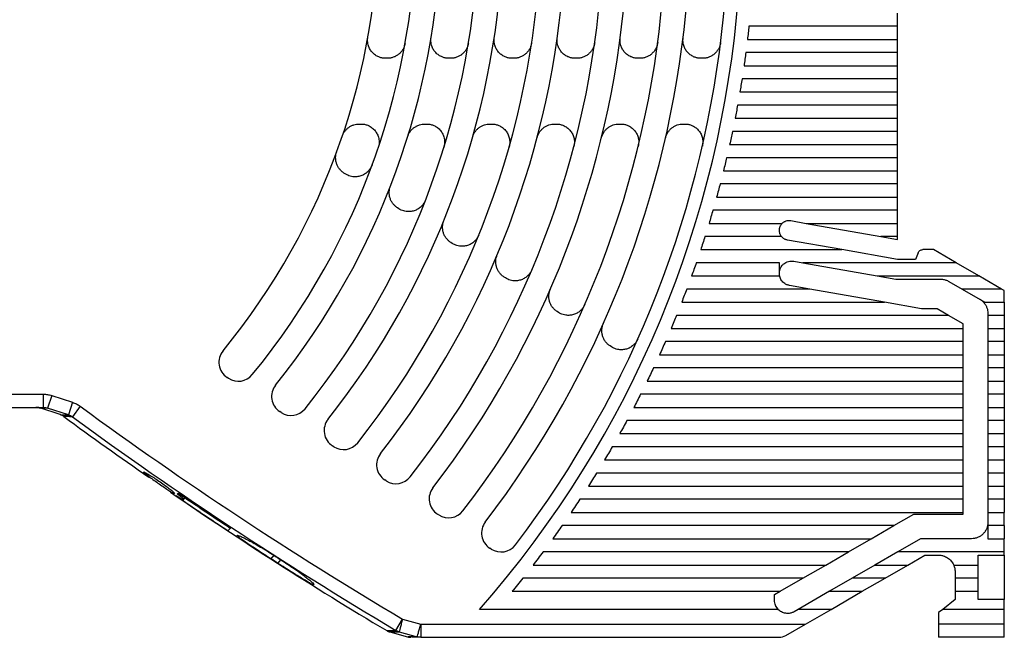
# Model space of a CAD drawing. Header units: millimetres. Extents: x 8 to 341, y 8 to 262.
# Tile 6 of 16: x 156 to 216, y 63 to 101. Entities that reach past the tile are written whole.
import ezdxf

# ---------------------------------------------------------------- set-up
doc = ezdxf.new("R2010")
doc.units = ezdxf.units.MM
doc.header["$LTSCALE"] = 1.25
doc.layers.add('DIMENSIONS', color=140, linetype='Continuous', lineweight=25)
doc.styles.add('SLDTEXTSTYLE0', font='TXT', dxfattribs={"width": 0.7})
doc.dimstyles.new('SLDDIMSTYLE2', dxfattribs={"dimtxt": 2.69751, "dimasz": 4.1275, "dimexe": 0, "dimexo": 0.0625, "dimgap": 0.674377, "dimtad": 0, "dimtih": 1, "dimtoh": 1, "dimrnd": 1e-09, "dimzin": 4, "dimdsep": 46, "dimtxsty": 'SLDTEXTSTYLE0', "dimsah": 1, "dimcen": 0.09, "dimadec": 0, "dimazin": 1, "dimtfac": 1, "dimtofl": 0, "dimtmove": 0, "dimatfit": 3, "dimfxl": 0, "dimfrac": 2, "dimtolj": 1, "dimtzin": 12, "dimarcsym": 0})

# ---------------------------------------------------------------- blocks, each defined once
blk = doc.blocks.new('_D_7')
at = {"layer": 'DIMENSIONS'}
for p, q in [((210.436, 143.459), (244.536, 143.459)), ((240.567, 143.459), (240.567, 109.24)), ((236.559, 104.349), (235.653, 104.349)), ((235.653, 104.349), (235.653, 100.061)), ((244.575, 104.349), (245.481, 104.349)), ((245.481, 104.349), (245.481, 100.061)), ((235.653, 100.061), (236.559, 100.061)), ((245.481, 100.061), (244.575, 100.061)), ((240.567, 63.459), (240.567, 99.458)), ((217.319, 63.459), (244.536, 63.459))]:
    blk.add_line(p, q, dxfattribs=at)
for points in [[(240.567, 143.459), (239.932, 139.332), (241.202, 139.332)], [(240.567, 63.459), (241.202, 67.587), (239.932, 67.587)]]:
    blk.add_solid(points, dxfattribs=at)
at = {"layer": 'DIMENSIONS', "char_height": 2.6458, "attachment_point": 1, "style": 'SLDTEXTSTYLE0'}
for s, insert in [('80.0', (236.559, 108.363)), ('3.15', (236.559, 103.472))]:
    blk.add_mtext(s, dxfattribs=dict(at, insert=insert))

msp = doc.modelspace()

# ---------------------------------------------------------------- linework, layer by layer
for p, q in [((209.231, 100.659), (209.231, 101.459)), ((209.231, 100.659), (200.173, 100.659)), ((209.231, 99.859), (209.231, 100.659)), ((200.084, 99.859), (209.231, 99.859)), ((209.231, 99.059), (209.231, 99.859)), ((209.231, 99.059), (199.984, 99.059)), ((209.231, 98.259), (209.231, 99.059)), ((178.147, 98.709), (178.045, 98.709)), ((182.003, 98.709), (181.902, 98.709)), ((185.851, 98.709), (185.749, 98.709)), ((189.691, 98.709), (189.59, 98.709)), ((193.527, 98.709), (193.426, 98.709)), ((197.358, 98.709), (197.257, 98.709)), ((199.875, 98.259), (209.231, 98.259)), ((209.231, 97.459), (209.231, 98.259)), ((209.231, 97.459), (199.755, 97.459)), ((209.231, 96.659), (209.231, 97.459)), ((199.625, 96.659), (209.231, 96.659)), ((209.231, 95.859), (209.231, 96.659)), ((209.231, 95.859), (199.484, 95.859)), ((209.231, 95.059), (209.231, 95.859)), ((199.334, 95.059), (209.231, 95.059)), ((209.231, 94.259), (209.231, 95.059)), ((176.439, 94.709), (176.545, 94.709)), ((180.435, 94.709), (180.539, 94.709)), ((184.399, 94.709), (184.503, 94.709)), ((188.338, 94.709), (188.442, 94.709)), ((192.259, 94.709), (192.362, 94.709)), ((196.164, 94.709), (196.267, 94.709)), ((209.231, 94.259), (199.172, 94.259)), ((209.231, 93.459), (209.231, 94.259)), ((199.001, 93.459), (209.231, 93.459)), ((209.231, 92.659), (209.231, 93.459)), ((209.231, 92.659), (198.818, 92.659)), ((209.231, 91.859), (209.231, 92.659)), ((198.625, 91.859), (209.231, 91.859)), ((209.231, 91.059), (209.231, 91.859)), ((175.587, 91.671), (175.501, 91.726)), ((209.231, 91.059), (198.421, 91.059)), ((209.231, 90.259), (209.231, 91.059)), ((198.207, 90.259), (209.231, 90.259)), ((209.231, 89.459), (209.231, 90.259)), ((178.849, 89.552), (178.763, 89.608)), ((209.231, 89.459), (197.981, 89.459)), ((209.231, 88.659), (209.231, 89.459)), ((202.723, 88.825), (203.665, 88.659)), ((197.744, 88.659), (202.202, 88.659)), ((202.031, 88.224), (202.031, 88.244)), ((203.665, 88.659), (209.231, 88.659)), ((203.665, 88.659), (208.202, 87.859)), ((209.231, 87.859), (209.231, 88.659)), ((202.157, 87.859), (197.496, 87.859)), ((205.828, 87.059), (202.519, 87.643)), ((209.231, 87.859), (208.202, 87.859)), ((208.202, 87.859), (209.231, 87.678)), ((209.231, 87.678), (209.231, 87.859)), ((182.099, 87.442), (182.013, 87.497)), ((197.236, 87.059), (205.828, 87.059)), ((209.231, 86.459), (205.828, 87.059)), ((211.411, 87.059), (210.759, 87.059)), ((212.797, 86.259), (211.411, 87.059)), ((210.331, 86.459), (209.231, 86.459)), ((210.478, 86.862), (210.331, 86.459)), ((202.031, 86.259), (196.965, 86.259)), ((202.031, 85.459), (202.031, 86.259)), ((202.9, 86.357), (203.455, 86.259)), ((203.455, 86.259), (207.992, 85.459)), ((212.797, 86.259), (203.455, 86.259)), ((214.183, 85.459), (212.797, 86.259)), ((185.34, 85.337), (185.255, 85.392)), ((196.682, 85.459), (202.031, 85.459)), ((207.992, 85.459), (214.183, 85.459)), ((207.992, 85.459), (209.126, 85.259)), ((209.126, 85.259), (211.861, 85.259)), ((215.568, 84.659), (214.183, 85.459)), ((203.891, 84.659), (196.387, 84.659)), ((203.891, 84.659), (202.643, 84.879)), ((208.428, 83.859), (203.891, 84.659)), ((212.361, 85.125), (213.168, 84.659)), ((213.168, 84.659), (214.554, 83.859)), ((215.568, 84.659), (213.168, 84.659)), ((215.731, 84.565), (215.568, 84.659)), ((215.731, 83.859), (215.731, 84.565)), ((196.081, 83.859), (208.428, 83.859)), ((210.696, 83.459), (208.428, 83.859)), ((211.647, 83.459), (210.696, 83.459)), ((212.34, 83.059), (211.647, 83.459)), ((214.554, 83.859), (215.731, 83.859)), ((215.731, 83.859), (215.731, 83.059)), ((188.574, 83.237), (188.489, 83.292)), ((212.34, 83.059), (195.762, 83.059)), ((213.231, 82.545), (212.34, 83.059)), ((214.731, 83.18), (214.731, 83.059)), ((215.731, 83.059), (214.731, 83.059)), ((214.731, 83.059), (214.731, 82.259)), ((215.731, 83.059), (215.731, 82.259)), ((195.43, 82.259), (213.231, 82.259)), ((213.231, 82.259), (213.231, 82.545)), ((213.231, 81.459), (213.231, 82.259)), ((214.731, 82.259), (215.731, 82.259)), ((214.731, 82.259), (214.731, 81.459)), ((215.731, 82.259), (215.731, 81.459)), ((191.802, 81.141), (191.717, 81.196)), ((213.231, 81.459), (195.086, 81.459)), ((213.231, 80.659), (213.231, 81.459)), ((215.731, 81.459), (214.731, 81.459)), ((214.731, 81.459), (214.731, 80.659)), ((215.731, 81.459), (215.731, 80.659)), ((194.729, 80.659), (213.231, 80.659)), ((213.231, 79.859), (213.231, 80.659)), ((214.731, 80.659), (215.731, 80.659)), ((214.731, 80.659), (214.731, 79.859)), ((215.731, 80.659), (215.731, 79.859)), ((213.231, 79.859), (194.359, 79.859)), ((213.231, 79.059), (213.231, 79.859)), ((215.731, 79.859), (214.731, 79.859)), ((214.731, 79.859), (214.731, 79.059)), ((215.731, 79.859), (215.731, 79.059)), ((168.474, 79.225), (168.39, 79.28)), ((193.976, 79.059), (213.231, 79.059)), ((213.231, 78.259), (213.231, 79.059)), ((214.731, 79.059), (215.731, 79.059)), ((214.731, 79.059), (214.731, 78.259)), ((215.731, 79.059), (215.731, 78.259)), ((122.727, 78.259), (157.192, 78.259)), ((157.192, 78.259), (157.192, 77.459)), ((157.702, 78.178), (157.455, 77.419)), ((157.702, 78.178), (158.97, 77.765)), ((213.231, 78.259), (193.579, 78.259)), ((213.231, 77.459), (213.231, 78.259)), ((215.731, 78.259), (214.731, 78.259)), ((214.731, 78.259), (214.731, 77.459)), ((215.731, 78.259), (215.731, 77.459)), ((122.727, 77.459), (157.192, 77.459)), ((156.773, 77.457), (156.737, 77.459)), ((156.924, 77.449), (156.773, 77.457)), ((156.866, 77.449), (156.991, 77.419)), ((158.219, 77.014), (156.982, 77.42)), ((158.722, 77.006), (157.455, 77.419)), ((158.97, 77.765), (158.722, 77.006)), ((159.429, 77.53), (158.96, 76.888)), ((193.168, 77.459), (213.231, 77.459)), ((213.231, 76.659), (213.231, 77.459)), ((214.731, 77.459), (215.731, 77.459)), ((214.731, 77.459), (214.731, 76.659)), ((215.731, 77.459), (215.731, 76.659)), ((171.679, 77.144), (171.595, 77.199)), ((213.231, 76.659), (192.743, 76.659)), ((213.231, 75.859), (213.231, 76.659)), ((215.731, 76.659), (214.731, 76.659)), ((214.731, 76.659), (214.731, 75.859)), ((215.731, 76.659), (215.731, 75.859)), ((192.304, 75.859), (213.231, 75.859)), ((213.231, 75.059), (213.231, 75.859)), ((214.731, 75.859), (215.731, 75.859)), ((214.731, 75.859), (214.731, 75.059)), ((215.731, 75.859), (215.731, 75.059)), ((174.881, 75.065), (174.797, 75.119)), ((213.231, 75.059), (191.849, 75.059)), ((213.231, 74.259), (213.231, 75.059)), ((215.731, 75.059), (214.731, 75.059)), ((214.731, 75.059), (214.731, 74.259)), ((215.731, 75.059), (215.731, 74.259)), ((191.38, 74.259), (213.231, 74.259)), ((213.231, 73.459), (213.231, 74.259)), ((214.731, 74.259), (215.731, 74.259)), ((214.731, 74.259), (214.731, 73.459)), ((215.731, 74.259), (215.731, 73.459)), ((213.231, 73.459), (190.895, 73.459)), ((213.231, 72.659), (213.231, 73.459)), ((215.731, 73.459), (214.731, 73.459)), ((214.731, 73.459), (214.731, 72.659)), ((215.731, 73.459), (215.731, 72.659)), ((178.081, 72.986), (177.997, 73.041)), ((190.394, 72.659), (213.231, 72.659)), ((213.231, 71.859), (213.231, 72.659)), ((214.731, 72.659), (215.731, 72.659)), ((214.731, 72.659), (214.731, 71.859)), ((215.731, 72.659), (215.731, 71.859)), ((165.826, 71.956), (165.753, 71.869)), ((213.231, 71.859), (189.876, 71.859)), ((213.231, 71.059), (213.231, 71.859)), ((214.731, 71.859), (214.731, 71.059)), ((215.731, 71.859), (214.731, 71.859)), ((215.731, 71.859), (215.731, 71.059)), ((181.279, 70.909), (181.195, 70.964)), ((189.341, 71.059), (213.231, 71.059)), ((209.009, 70.259), (210.221, 70.959)), ((210.221, 70.959), (213.231, 70.959)), ((213.231, 70.959), (213.231, 71.059)), ((214.731, 71.059), (215.731, 71.059)), ((214.731, 71.059), (214.731, 70.459)), ((215.731, 70.259), (215.731, 71.059)), ((209.009, 70.259), (188.79, 70.259)), ((207.623, 69.459), (209.009, 70.259)), ((214.731, 70.259), (214.731, 69.459)), ((215.731, 70.259), (214.731, 70.259)), ((215.731, 70.259), (215.731, 69.459)), ((188.22, 69.459), (207.623, 69.459)), ((206.238, 68.659), (207.623, 69.459)), ((210.623, 69.459), (209.238, 68.659)), ((213.731, 69.459), (210.623, 69.459)), ((214.731, 69.459), (215.731, 69.459)), ((215.731, 68.659), (215.731, 69.459)), ((171.239, 68.45), (171.057, 68.233)), ((184.476, 68.833), (184.392, 68.888)), ((206.238, 68.659), (187.631, 68.659)), ((204.852, 67.859), (206.238, 68.659)), ((209.238, 68.659), (207.852, 67.859)), ((215.731, 68.659), (209.238, 68.659)), ((209.852, 67.859), (210.891, 68.459)), ((210.891, 68.459), (211.731, 68.459)), ((214.131, 68.459), (215.731, 68.459)), ((214.131, 67.859), (214.131, 68.459)), ((215.731, 68.459), (215.731, 68.659)), ((215.731, 68.459), (215.731, 65.759)), ((171.482, 67.961), (171.664, 68.178)), ((187.023, 67.859), (204.852, 67.859)), ((203.466, 67.059), (204.852, 67.859)), ((207.852, 67.859), (206.466, 67.059)), ((207.852, 67.859), (209.852, 67.859)), ((208.466, 67.059), (209.852, 67.859)), ((212.648, 67.859), (214.131, 67.859)), ((214.131, 67.059), (214.131, 67.859)), ((212.731, 67.459), (212.731, 67.059)), ((203.466, 67.059), (186.395, 67.059)), ((202.081, 66.259), (203.466, 67.059)), ((206.466, 67.059), (205.081, 66.259)), ((208.466, 67.059), (206.466, 67.059)), ((207.081, 66.259), (208.466, 67.059)), ((212.731, 67.059), (212.731, 66.259)), ((214.131, 67.059), (212.731, 67.059)), ((214.131, 66.259), (214.131, 67.059)), ((185.747, 66.259), (202.081, 66.259)), ((201.731, 66.057), (202.081, 66.259)), ((201.731, 65.711), (201.731, 66.057)), ((205.081, 66.259), (203.176, 65.159)), ((205.081, 66.259), (207.081, 66.259)), ((205.176, 65.159), (207.081, 66.259)), ((212.731, 66.259), (214.131, 66.259)), ((212.731, 66.259), (212.731, 65.759)), ((214.131, 65.759), (214.131, 66.259)), ((201.981, 65.137), (201.801, 65.388)), ((212.731, 65.759), (211.981, 65.159)), ((215.731, 65.759), (214.131, 65.759)), ((215.731, 65.159), (215.731, 65.759)), ((201.952, 65.159), (183.759, 65.159)), ((203.176, 65.159), (202.931, 65.018)), ((205.176, 65.159), (203.176, 65.159)), ((203.617, 64.259), (205.176, 65.159)), ((211.981, 65.159), (211.731, 64.959)), ((211.731, 64.959), (211.731, 64.259)), ((215.731, 65.159), (211.981, 65.159)), ((215.731, 64.259), (215.731, 65.159)), ((178.669, 63.879), (179.075, 64.563)), ((179.075, 64.563), (180.185, 64.259)), ((180.185, 64.259), (180.185, 63.459)), ((180.185, 64.259), (203.617, 64.259)), ((202.417, 63.566), (203.617, 64.259)), ((215.731, 64.259), (211.731, 64.259)), ((178.306, 63.783), (179.377, 63.488)), ((178.865, 63.792), (179.975, 63.489)), ((179.381, 63.489), (179.491, 63.467)), ((179.464, 63.476), (179.535, 63.461)), ((179.599, 63.459), (179.563, 63.467)), ((179.57, 63.461), (179.579, 63.461)), ((180.185, 63.459), (202.017, 63.459)), ((215.731, 63.459), (211.731, 63.459))]:
    msp.add_line(p, q)
for centre, radius, start, end in [((135.731, 107.459), 64, 318.62859, 32.40751), ((135.731, 107.459), 44.2, 320.67806, 39.30221), ((135.731, 107.459), 48, 321.19212, 35.59765), ((135.731, 107.459), 51.8, 321.62876, 32.57897), ((135.731, 107.459), 55.6, 322.00426, 30.06072), ((135.731, 107.459), 59.4, 322.33063, 27.9219), ((135.731, 107.459), 63.2, 322.61693, 26.07923), ((135.731, 107.459), 41.9, 320.6633, 39.41136), ((135.731, 107.459), 45.7, 321.17967, 35.68533), ((135.731, 107.459), 49.5, 321.61811, 32.65136), ((135.731, 107.459), 53.3, 321.99505, 30.12169), ((135.731, 107.459), 57.1, 322.32259, 27.97409), ((135.731, 107.459), 60.9, 322.60985, 26.12446), ((168.989, 80.203), 1.1, 140.6633, 237), ((169.073, 80.148), 1.1, 237, 320.67806), ((172.194, 78.121), 1.1, 141.17967, 237), ((156.733, 76.659), 0.8, 71.8541, 90), ((304.92, 276.58), 246.553, 233.83597, 239.3083), ((172.278, 78.067), 1.1, 237, 321.19212), ((157.97, 76.254), 0.8, 53.73795, 71.85423), ((304.92, 276.58), 247.645, 233.73797, 235.20795), ((304.92, 276.58), 247.348, 233.83597, 239.3083), ((175.396, 76.042), 1.1, 141.61811, 237), ((175.48, 75.987), 1.1, 237, 321.62876), ((178.596, 73.964), 1.1, 141.99505, 237), ((178.68, 73.909), 1.1, 237, 322.00426), ((304.92, 276.58), 247.645, 235.57968, 239.19825), ((304.92, 276.58), 247.637, 235.67269, 236.55694), ((304.92, 276.58), 247.423, 235.6776, 236.56261), ((181.794, 71.887), 1.1, 142.32259, 237), ((181.878, 71.832), 1.1, 237, 322.33063), ((184.991, 69.81), 1.1, 142.60985, 237), ((185.075, 69.756), 1.1, 237, 322.61693), ((178.518, 64.554), 0.8, 239.19826, 254.61166), ((179.589, 64.259), 0.8, 254.61166, 270), ((202.017, 64.259), 0.8, 270, 300)]:
    msp.add_arc(centre, radius, start, end)
for points in [[(200.173, 100.659), (200.159, 100.526), (200.13, 100.259), (200.099, 99.993), (200.084, 99.859)], [(199.984, 99.059), (199.967, 98.926), (199.931, 98.659), (199.894, 98.393), (199.875, 98.259)], [(199.755, 97.459), (199.734, 97.326), (199.692, 97.059), (199.647, 96.793), (199.625, 96.659)], [(199.484, 95.859), (199.46, 95.726), (199.411, 95.459), (199.359, 95.193), (199.334, 95.059)], [(199.172, 94.259), (199.144, 94.126), (199.088, 93.859), (199.03, 93.593), (199.001, 93.459)], [(198.818, 92.659), (198.787, 92.526), (198.724, 92.259), (198.658, 91.992), (198.625, 91.859)], [(198.421, 91.059), (198.386, 90.926), (198.316, 90.659), (198.243, 90.392), (198.207, 90.259)], [(197.981, 89.459), (197.942, 89.326), (197.864, 89.059), (197.784, 88.792), (197.744, 88.659)], [(197.496, 87.859), (197.453, 87.726), (197.368, 87.459), (197.28, 87.192), (197.236, 87.059)], [(196.965, 86.259), (196.919, 86.126), (196.826, 85.859), (196.73, 85.592), (196.682, 85.459)], [(196.387, 84.659), (196.337, 84.526), (196.236, 84.259), (196.132, 83.992), (196.081, 83.859)], [(195.762, 83.059), (195.707, 82.926), (195.598, 82.658), (195.486, 82.392), (195.43, 82.259)], [(195.086, 81.459), (195.027, 81.326), (194.91, 81.058), (194.79, 80.792), (194.729, 80.659)], [(194.359, 79.859), (194.296, 79.726), (194.17, 79.458), (194.041, 79.192), (193.976, 79.059)], [(193.579, 78.259), (193.511, 78.126), (193.376, 77.858), (193.237, 77.592), (193.168, 77.459)], [(157.192, 77.459), (157.281, 77.459), (157.37, 77.446), (157.455, 77.419)], [(158.219, 77.014), (158.219, 77.014), (158.385, 77.011), (158.722, 77.006)], [(158.722, 77.006), (158.807, 76.979), (158.888, 76.939), (158.96, 76.888)], [(192.743, 76.659), (192.671, 76.526), (192.526, 76.258), (192.378, 75.992), (192.304, 75.859)], [(191.849, 75.059), (191.772, 74.926), (191.617, 74.658), (191.459, 74.392), (191.38, 74.259)], [(190.895, 73.459), (190.812, 73.326), (190.646, 73.058), (190.478, 72.792), (190.394, 72.659)], [(165.288, 72.093), (165.431, 72.003), (165.574, 71.914), (165.717, 71.826)], [(165.753, 71.869), (165.622, 71.972), (165.491, 72.075), (165.361, 72.179)], [(189.876, 71.859), (189.788, 71.725), (189.611, 71.458), (189.431, 71.192), (189.341, 71.059)], [(188.79, 70.259), (188.695, 70.125), (188.507, 69.858), (188.315, 69.592), (188.22, 69.459)], [(171.239, 68.45), (171.381, 68.359), (171.522, 68.269), (171.664, 68.178)], [(187.631, 68.659), (187.53, 68.525), (187.329, 68.258), (187.125, 67.992), (187.023, 67.859)], [(171.482, 67.961), (171.34, 68.052), (171.199, 68.143), (171.057, 68.233)], [(186.395, 67.059), (186.288, 66.925), (186.074, 66.657), (185.856, 66.392), (185.747, 66.259)], [(178.306, 63.783), (178.306, 63.783), (178.496, 63.786), (178.865, 63.792)], [(178.764, 63.829), (178.731, 63.843), (178.699, 63.86), (178.669, 63.879)], [(178.865, 63.792), (178.83, 63.802), (178.797, 63.814), (178.764, 63.829)], [(180.079, 63.467), (180.044, 63.472), (180.009, 63.479), (179.975, 63.489)], [(180.185, 63.459), (180.15, 63.459), (180.114, 63.462), (180.079, 63.467)]]:
    msp.add_open_spline(points, degree=3)
for points, knots in [([(178.045, 98.709), (178.013, 98.71), (177.949, 98.712), (177.853, 98.725), (177.76, 98.745), (177.668, 98.774), (177.535, 98.83), (177.368, 98.93), (177.195, 99.098), (177.06, 99.3), (176.983, 99.501), (176.948, 99.685), (176.94, 99.846), (176.955, 99.952), (176.963, 100.005)], [0, 0, 0, 0, 0.050393, 0.100225, 0.149884, 0.199761, 0.250242, 0.375013, 0.500067, 0.624838, 0.749892, 0.833502, 0.916268, 1, 1, 1, 1]), ([(179.229, 99.614), (179.223, 99.584), (179.211, 99.523), (179.182, 99.435), (179.147, 99.349), (179.089, 99.235), (178.996, 99.101), (178.856, 98.961), (178.693, 98.847), (178.516, 98.768), (178.332, 98.718), (178.209, 98.712), (178.147, 98.709)], [0, 0, 0, 0, 0.060747, 0.121102, 0.181499, 0.242371, 0.371069, 0.500105, 0.628803, 0.757839, 0.878836, 1, 1, 1, 1]), ([(181.902, 98.709), (181.87, 98.71), (181.806, 98.712), (181.711, 98.724), (181.618, 98.745), (181.527, 98.773), (181.395, 98.828), (181.23, 98.927), (181.056, 99.092), (180.921, 99.291), (180.843, 99.49), (180.806, 99.672), (180.797, 99.831), (180.81, 99.936), (180.816, 99.989)], [0, 0, 0, 0, 0.050385, 0.10022, 0.149885, 0.199764, 0.250238, 0.375009, 0.500066, 0.624837, 0.749894, 0.833498, 0.916273, 1, 1, 1, 1]), ([(183.088, 99.63), (183.082, 99.599), (183.071, 99.538), (183.043, 99.448), (183.009, 99.361), (182.951, 99.246), (182.859, 99.109), (182.718, 98.966), (182.555, 98.85), (182.376, 98.769), (182.19, 98.718), (182.065, 98.712), (182.003, 98.709)], [0, 0, 0, 0, 0.060711, 0.121021, 0.181372, 0.242206, 0.370989, 0.500107, 0.628891, 0.758009, 0.878923, 1, 1, 1, 1]), ([(185.749, 98.709), (185.718, 98.71), (185.654, 98.712), (185.56, 98.724), (185.468, 98.744), (185.378, 98.772), (185.246, 98.826), (185.082, 98.924), (184.909, 99.087), (184.773, 99.283), (184.694, 99.48), (184.656, 99.66), (184.644, 99.818), (184.656, 99.923), (184.662, 99.976)], [0, 0, 0, 0, 0.0503782, 0.1002149, 0.1498849, 0.1997667, 0.2502343, 0.3750058, 0.5000647, 0.6248363, 0.7498953, 0.8334938, 0.9162771, 1, 1, 1, 1]), ([(186.938, 99.643), (186.932, 99.612), (186.921, 99.55), (186.895, 99.46), (186.861, 99.372), (186.804, 99.255), (186.712, 99.115), (186.571, 98.97), (186.407, 98.853), (186.227, 98.77), (186.039, 98.718), (185.914, 98.712), (185.851, 98.709)], [0, 0, 0, 0, 0.0606798, 0.1209507, 0.1812623, 0.2420633, 0.3709209, 0.500109, 0.6289667, 0.7581548, 0.8789964, 1, 1, 1, 1]), ([(189.59, 98.709), (189.559, 98.71), (189.496, 98.712), (189.403, 98.724), (189.311, 98.744), (189.221, 98.772), (189.09, 98.825), (188.926, 98.921), (188.754, 99.083), (188.618, 99.277), (188.537, 99.472), (188.498, 99.65), (188.485, 99.808), (188.496, 99.912), (188.501, 99.964)], [0, 0, 0, 0, 0.050373, 0.100211, 0.149885, 0.199769, 0.250231, 0.375009, 0.500064, 0.624842, 0.749897, 0.833491, 0.916281, 1, 1, 1, 1]), ([(190.781, 99.655), (190.775, 99.624), (190.765, 99.561), (190.739, 99.47), (190.706, 99.38), (190.65, 99.262), (190.558, 99.121), (190.417, 98.974), (190.251, 98.855), (190.07, 98.771), (189.882, 98.719), (189.755, 98.712), (189.691, 98.709)], [0, 0, 0, 0, 0.060648, 0.120883, 0.181162, 0.24194, 0.370855, 0.50011, 0.629025, 0.758281, 0.879054, 1, 1, 1, 1]), ([(193.426, 98.709), (193.395, 98.71), (193.332, 98.712), (193.239, 98.724), (193.148, 98.743), (193.059, 98.771), (192.928, 98.824), (192.765, 98.919), (192.593, 99.079), (192.457, 99.271), (192.375, 99.464), (192.335, 99.642), (192.321, 99.798), (192.331, 99.902), (192.336, 99.954)], [0, 0, 0, 0, 0.0503677, 0.1002074, 0.1498851, 0.1997706, 0.2502288, 0.3750068, 0.5000634, 0.6248412, 0.7498977, 0.8334877, 0.916284, 1, 1, 1, 1]), ([(194.617, 99.665), (194.612, 99.633), (194.603, 99.57), (194.577, 99.478), (194.545, 99.388), (194.489, 99.269), (194.398, 99.126), (194.256, 98.978), (194.09, 98.856), (193.908, 98.772), (193.718, 98.719), (193.591, 98.712), (193.527, 98.709)], [0, 0, 0, 0, 0.060624, 0.12083, 0.181079, 0.241832, 0.370803, 0.500112, 0.629083, 0.758391, 0.87911, 1, 1, 1, 1]), ([(197.257, 98.709), (197.226, 98.71), (197.164, 98.712), (197.071, 98.724), (196.981, 98.743), (196.892, 98.77), (196.762, 98.823), (196.599, 98.917), (196.427, 99.076), (196.291, 99.266), (196.209, 99.458), (196.167, 99.635), (196.153, 99.79), (196.161, 99.893), (196.166, 99.945)], [0, 0, 0, 0, 0.050363, 0.100204, 0.149885, 0.199772, 0.250227, 0.375005, 0.500063, 0.624841, 0.749899, 0.833485, 0.916287, 1, 1, 1, 1]), ([(198.45, 99.674), (198.445, 99.642), (198.435, 99.579), (198.411, 99.486), (198.379, 99.395), (198.323, 99.275), (198.232, 99.131), (198.091, 98.98), (197.924, 98.858), (197.741, 98.772), (197.55, 98.719), (197.422, 98.712), (197.358, 98.709)], [0, 0, 0, 0, 0.060603, 0.120783, 0.181006, 0.241737, 0.370757, 0.500113, 0.629133, 0.758489, 0.879159, 1, 1, 1, 1]), ([(175.398, 93.964), (175.408, 93.99), (175.427, 94.042), (175.463, 94.117), (175.504, 94.19), (175.567, 94.284), (175.662, 94.394), (175.796, 94.507), (175.947, 94.598), (176.107, 94.662), (176.273, 94.702), (176.384, 94.707), (176.439, 94.709)], [0, 0, 0, 0, 0.061093, 0.121883, 0.182721, 0.243959, 0.371826, 0.500085, 0.627952, 0.756211, 0.878009, 1, 1, 1, 1]), ([(176.545, 94.709), (176.58, 94.708), (176.65, 94.707), (176.753, 94.691), (176.854, 94.667), (176.953, 94.633), (177.095, 94.568), (177.271, 94.451), (177.447, 94.256), (177.575, 94.026), (177.636, 93.8), (177.65, 93.598), (177.636, 93.423), (177.603, 93.312), (177.587, 93.256)], [0, 0, 0, 0, 0.050475, 0.100283, 0.149881, 0.19973, 0.250285, 0.375053, 0.500079, 0.624847, 0.749873, 0.833549, 0.916212, 1, 1, 1, 1]), ([(179.384, 93.935), (179.393, 93.962), (179.411, 94.016), (179.446, 94.093), (179.486, 94.168), (179.549, 94.266), (179.643, 94.381), (179.779, 94.498), (179.932, 94.593), (180.095, 94.66), (180.264, 94.702), (180.378, 94.707), (180.435, 94.709)], [0, 0, 0, 0, 0.0610333, 0.121747, 0.182508, 0.2436822, 0.3716945, 0.5000887, 0.628101, 0.7564954, 0.8781537, 1, 1, 1, 1]), ([(180.539, 94.709), (180.574, 94.708), (180.643, 94.707), (180.745, 94.692), (180.844, 94.668), (180.942, 94.635), (181.082, 94.572), (181.256, 94.458), (181.432, 94.268), (181.562, 94.044), (181.626, 93.822), (181.644, 93.623), (181.634, 93.451), (181.605, 93.34), (181.59, 93.284)], [0, 0, 0, 0, 0.050459, 0.100272, 0.149882, 0.199736, 0.250277, 0.375046, 0.500077, 0.624846, 0.749877, 0.83354, 0.916223, 1, 1, 1, 1]), ([(183.341, 93.91), (183.349, 93.938), (183.366, 93.993), (183.4, 94.073), (183.439, 94.15), (183.502, 94.251), (183.596, 94.369), (183.733, 94.491), (183.887, 94.589), (184.054, 94.658), (184.226, 94.702), (184.341, 94.707), (184.399, 94.709)], [0, 0, 0, 0, 0.060981, 0.12163, 0.182324, 0.243443, 0.371581, 0.500092, 0.628229, 0.75674, 0.878278, 1, 1, 1, 1]), ([(184.503, 94.709), (184.537, 94.708), (184.605, 94.707), (184.705, 94.692), (184.804, 94.669), (184.9, 94.637), (185.039, 94.575), (185.212, 94.464), (185.388, 94.278), (185.518, 94.058), (185.585, 93.84), (185.607, 93.644), (185.6, 93.474), (185.574, 93.364), (185.561, 93.309)], [0, 0, 0, 0, 0.050446, 0.100263, 0.149882, 0.199741, 0.25027, 0.37504, 0.500075, 0.624844, 0.74988, 0.833533, 0.916232, 1, 1, 1, 1]), ([(187.275, 93.889), (187.283, 93.918), (187.299, 93.974), (187.332, 94.055), (187.37, 94.134), (187.432, 94.237), (187.526, 94.359), (187.664, 94.484), (187.82, 94.586), (187.988, 94.657), (188.163, 94.701), (188.28, 94.707), (188.338, 94.709)], [0, 0, 0, 0, 0.060936, 0.121528, 0.182164, 0.243235, 0.371482, 0.500094, 0.628341, 0.756954, 0.878387, 1, 1, 1, 1]), ([(188.442, 94.709), (188.476, 94.708), (188.543, 94.707), (188.642, 94.693), (188.74, 94.67), (188.835, 94.638), (188.973, 94.578), (189.145, 94.469), (189.32, 94.287), (189.452, 94.071), (189.521, 93.856), (189.545, 93.662), (189.542, 93.494), (189.518, 93.385), (189.506, 93.33)], [0, 0, 0, 0, 0.050435, 0.100255, 0.149883, 0.199745, 0.250264, 0.375034, 0.500073, 0.624843, 0.749882, 0.833527, 0.916239, 1, 1, 1, 1]), ([(191.191, 93.871), (191.198, 93.9), (191.214, 93.957), (191.246, 94.04), (191.284, 94.12), (191.345, 94.226), (191.438, 94.35), (191.577, 94.479), (191.735, 94.583), (191.905, 94.656), (192.081, 94.701), (192.2, 94.707), (192.259, 94.709)], [0, 0, 0, 0, 0.060896, 0.121438, 0.182024, 0.243052, 0.371395, 0.500097, 0.628439, 0.757141, 0.878482, 1, 1, 1, 1]), ([(192.362, 94.709), (192.395, 94.708), (192.462, 94.707), (192.561, 94.693), (192.657, 94.671), (192.752, 94.64), (192.889, 94.58), (193.059, 94.473), (193.234, 94.294), (193.367, 94.081), (193.437, 93.87), (193.464, 93.678), (193.463, 93.511), (193.441, 93.403), (193.431, 93.348)], [0, 0, 0, 0, 0.050426, 0.100249, 0.149883, 0.199749, 0.250259, 0.37503, 0.500072, 0.624842, 0.749884, 0.833521, 0.916245, 1, 1, 1, 1]), ([(195.092, 93.855), (195.099, 93.884), (195.114, 93.942), (195.145, 94.026), (195.182, 94.108), (195.243, 94.216), (195.337, 94.342), (195.475, 94.474), (195.634, 94.58), (195.806, 94.654), (195.985, 94.701), (196.104, 94.707), (196.164, 94.709)], [0, 0, 0, 0, 0.060861, 0.121358, 0.181899, 0.242891, 0.371317, 0.500099, 0.628526, 0.757307, 0.878566, 1, 1, 1, 1]), ([(196.267, 94.709), (196.3, 94.708), (196.366, 94.707), (196.464, 94.693), (196.56, 94.671), (196.654, 94.641), (196.79, 94.582), (196.959, 94.477), (197.134, 94.301), (197.267, 94.091), (197.339, 93.881), (197.368, 93.692), (197.369, 93.526), (197.349, 93.418), (197.339, 93.364)], [0, 0, 0, 0, 0.050417, 0.100243, 0.149884, 0.199752, 0.250255, 0.375026, 0.500071, 0.624841, 0.749886, 0.833516, 0.916251, 1, 1, 1, 1]), ([(175.501, 91.726), (175.476, 91.743), (175.427, 91.777), (175.358, 91.835), (175.294, 91.898), (175.214, 91.992), (175.127, 92.124), (175.051, 92.299), (175.006, 92.485), (174.996, 92.673), (175.013, 92.856), (175.049, 92.971), (175.067, 93.028)], [0, 0, 0, 0, 0.060859, 0.121353, 0.181891, 0.24288, 0.371312, 0.500099, 0.628531, 0.757318, 0.878572, 1, 1, 1, 1]), ([(177.219, 92.214), (177.206, 92.183), (177.182, 92.122), (177.136, 92.034), (177.082, 91.952), (177.021, 91.874), (176.919, 91.767), (176.762, 91.644), (176.536, 91.541), (176.294, 91.488), (176.073, 91.493), (175.884, 91.531), (175.729, 91.587), (175.634, 91.642), (175.587, 91.671)], [0, 0, 0, 0, 0.050417, 0.100242, 0.149884, 0.199752, 0.250255, 0.375025, 0.50007, 0.624841, 0.749887, 0.833516, 0.916251, 1, 1, 1, 1]), ([(178.763, 89.608), (178.738, 89.625), (178.688, 89.659), (178.618, 89.718), (178.554, 89.783), (178.473, 89.878), (178.385, 90.012), (178.31, 90.191), (178.266, 90.38), (178.258, 90.57), (178.279, 90.756), (178.317, 90.871), (178.336, 90.928)], [0, 0, 0, 0, 0.060815, 0.121253, 0.181735, 0.242677, 0.371215, 0.500101, 0.628639, 0.757526, 0.878677, 1, 1, 1, 1]), ([(180.473, 90.077), (180.46, 90.046), (180.435, 89.986), (180.388, 89.901), (180.334, 89.82), (180.272, 89.744), (180.17, 89.639), (180.013, 89.52), (179.788, 89.42), (179.548, 89.37), (179.329, 89.375), (179.143, 89.414), (178.989, 89.469), (178.895, 89.525), (178.849, 89.552)], [0, 0, 0, 0, 0.050407, 0.100235, 0.149884, 0.199756, 0.250249, 0.37502, 0.500069, 0.62484, 0.749889, 0.83351, 0.916258, 1, 1, 1, 1]), ([(182.013, 87.497), (181.988, 87.515), (181.937, 87.549), (181.867, 87.609), (181.802, 87.674), (181.72, 87.77), (181.632, 87.907), (181.558, 88.088), (181.515, 88.28), (181.509, 88.472), (181.532, 88.66), (181.573, 88.776), (181.593, 88.834)], [0, 0, 0, 0, 0.060776, 0.121168, 0.181601, 0.242503, 0.371132, 0.500104, 0.628732, 0.757704, 0.878768, 1, 1, 1, 1]), ([(202.202, 88.659), (202.219, 88.676), (202.253, 88.708), (202.312, 88.749), (202.375, 88.782), (202.463, 88.816), (202.581, 88.841), (202.676, 88.83), (202.723, 88.825)], [0, 0, 0, 0, 0.125464, 0.24946, 0.373832, 0.500408, 0.749464, 1, 1, 1, 1]), ([(202.031, 88.244), (202.032, 88.27), (202.034, 88.321), (202.049, 88.396), (202.078, 88.481), (202.125, 88.573), (202.176, 88.63), (202.202, 88.659)], [0, 0, 0, 0, 0.166549, 0.332336, 0.50019, 0.749366, 1, 1, 1, 1]), ([(202.157, 87.859), (202.144, 87.877), (202.118, 87.912), (202.087, 87.97), (202.058, 88.04), (202.036, 88.126), (202.033, 88.191), (202.031, 88.224)], [0, 0, 0, 0, 0.166407, 0.332435, 0.500139, 0.749346, 1, 1, 1, 1]), ([(183.717, 87.95), (183.704, 87.92), (183.678, 87.861), (183.63, 87.777), (183.575, 87.698), (183.513, 87.623), (183.41, 87.52), (183.253, 87.404), (183.03, 87.307), (182.791, 87.259), (182.574, 87.265), (182.39, 87.304), (182.238, 87.359), (182.145, 87.414), (182.099, 87.442)], [0, 0, 0, 0, 0.050398, 0.100229, 0.149884, 0.199759, 0.250245, 0.375016, 0.500068, 0.624839, 0.749891, 0.833505, 0.916264, 1, 1, 1, 1]), ([(202.519, 87.643), (202.495, 87.648), (202.449, 87.658), (202.381, 87.683), (202.307, 87.722), (202.228, 87.778), (202.181, 87.832), (202.157, 87.859)], [0, 0, 0, 0, 0.1664837, 0.3323816, 0.5001666, 0.7493571, 1, 1, 1, 1]), ([(210.478, 86.862), (210.498, 86.919), (210.537, 86.97), (210.637, 87.04), (210.698, 87.059), (210.759, 87.059)], [0, 0, 0, 0, 0.5, 0.5, 1, 1, 1, 1]), ([(185.255, 85.392), (185.229, 85.41), (185.178, 85.445), (185.107, 85.505), (185.042, 85.571), (184.959, 85.669), (184.871, 85.806), (184.797, 85.99), (184.755, 86.184), (184.75, 86.379), (184.776, 86.568), (184.819, 86.684), (184.84, 86.742)], [0, 0, 0, 0, 0.060743, 0.121093, 0.181485, 0.242352, 0.37106, 0.500105, 0.628813, 0.757859, 0.878846, 1, 1, 1, 1]), ([(202.031, 85.628), (202.032, 85.655), (202.033, 85.709), (202.047, 85.789), (202.069, 85.867), (202.109, 85.966), (202.179, 86.083), (202.292, 86.2), (202.426, 86.291), (202.578, 86.348), (202.739, 86.376), (202.846, 86.363), (202.9, 86.357)], [0, 0, 0, 0, 0.062869, 0.125034, 0.187252, 0.250275, 0.375017, 0.500181, 0.624924, 0.750088, 0.874941, 1, 1, 1, 1]), ([(186.952, 85.832), (186.939, 85.802), (186.913, 85.744), (186.864, 85.661), (186.808, 85.583), (186.746, 85.51), (186.643, 85.409), (186.486, 85.295), (186.264, 85.2), (186.027, 85.154), (185.812, 85.161), (185.629, 85.2), (185.478, 85.255), (185.386, 85.31), (185.34, 85.337)], [0, 0, 0, 0, 0.050391, 0.100224, 0.149884, 0.199762, 0.250241, 0.375012, 0.500067, 0.624838, 0.749892, 0.833501, 0.916268, 1, 1, 1, 1]), ([(202.643, 84.879), (202.615, 84.885), (202.561, 84.896), (202.482, 84.925), (202.393, 84.969), (202.296, 85.035), (202.201, 85.13), (202.124, 85.239), (202.071, 85.359), (202.037, 85.483), (202.033, 85.566), (202.031, 85.608)], [0, 0, 0, 0, 0.080824, 0.16124, 0.242283, 0.370929, 0.500076, 0.628722, 0.75787, 0.878812, 1, 1, 1, 1]), ([(211.861, 85.259), (211.896, 85.258), (211.966, 85.256), (212.07, 85.24), (212.17, 85.213), (212.268, 85.175), (212.33, 85.142), (212.361, 85.125)], [0, 0, 0, 0, 0.2022423, 0.401125, 0.598875, 0.7977577, 1, 1, 1, 1]), ([(188.489, 83.292), (188.463, 83.31), (188.411, 83.345), (188.34, 83.406), (188.274, 83.472), (188.192, 83.571), (188.103, 83.71), (188.029, 83.896), (187.988, 84.092), (187.985, 84.288), (188.013, 84.479), (188.057, 84.596), (188.079, 84.654)], [0, 0, 0, 0, 0.060714, 0.121028, 0.181383, 0.24222, 0.370996, 0.500107, 0.628883, 0.757994, 0.878915, 1, 1, 1, 1]), ([(214.231, 84.046), (214.261, 84.027), (214.321, 83.99), (214.402, 83.924), (214.476, 83.851), (214.541, 83.769), (214.611, 83.661), (214.676, 83.524), (214.723, 83.354), (214.728, 83.238), (214.731, 83.18)], [0, 0, 0, 0, 0.101079, 0.200519, 0.299435, 0.398956, 0.500193, 0.667557, 0.832416, 1, 1, 1, 1]), ([(190.181, 83.72), (190.167, 83.691), (190.141, 83.633), (190.091, 83.551), (190.035, 83.474), (189.973, 83.402), (189.87, 83.303), (189.713, 83.191), (189.492, 83.098), (189.256, 83.053), (189.042, 83.061), (188.861, 83.101), (188.711, 83.156), (188.619, 83.21), (188.574, 83.237)], [0, 0, 0, 0, 0.050385, 0.10022, 0.149885, 0.199764, 0.250238, 0.375009, 0.500066, 0.624837, 0.749894, 0.833498, 0.916273, 1, 1, 1, 1]), ([(191.717, 81.196), (191.691, 81.214), (191.639, 81.249), (191.567, 81.31), (191.501, 81.377), (191.418, 81.477), (191.329, 81.618), (191.255, 81.805), (191.215, 82.003), (191.214, 82.201), (191.243, 82.392), (191.289, 82.509), (191.312, 82.568)], [0, 0, 0, 0, 0.0606885, 0.1209702, 0.1812927, 0.2421029, 0.3709399, 0.5001085, 0.6289456, 0.7581143, 0.8789759, 1, 1, 1, 1]), ([(193.404, 81.613), (193.391, 81.585), (193.363, 81.527), (193.314, 81.447), (193.257, 81.371), (193.194, 81.3), (193.091, 81.201), (192.935, 81.091), (192.714, 81), (192.48, 80.957), (192.267, 80.965), (192.087, 81.005), (191.938, 81.06), (191.847, 81.114), (191.802, 81.141)], [0, 0, 0, 0, 0.05038, 0.100216, 0.149885, 0.199766, 0.250235, 0.375007, 0.500065, 0.624837, 0.749895, 0.833495, 0.916276, 1, 1, 1, 1]), ([(157.192, 78.259), (157.236, 78.258), (157.322, 78.256), (157.451, 78.241), (157.578, 78.216), (157.661, 78.191), (157.702, 78.178)], [0, 0, 0, 0, 0.250878, 0.500127, 0.749313, 1, 1, 1, 1]), ([(157.455, 77.419), (157.314, 77.419), (157.068, 77.419), (157.028, 77.419), (157.011, 77.419)], [0, 0, 0, 0, 0.573266, 1, 1, 1, 1]), ([(158.97, 77.765), (159.011, 77.751), (159.092, 77.722), (159.21, 77.667), (159.323, 77.604), (159.394, 77.555), (159.429, 77.53)], [0, 0, 0, 0, 0.251168, 0.500508, 0.749594, 1, 1, 1, 1]), ([(158.96, 76.888), (158.927, 76.889), (158.86, 76.89), (158.773, 76.892), (158.695, 76.894), (158.628, 76.895), (158.571, 76.896), (158.524, 76.897), (158.488, 76.898), (158.462, 76.899), (158.446, 76.899), (158.444, 76.899), (158.443, 76.899)], [0, 0, 0, 0, 0.100551, 0.200917, 0.301121, 0.401186, 0.501136, 0.600996, 0.700788, 0.800536, 0.900266, 1, 1, 1, 1]), ([(163.302, 73.506), (163.333, 73.468), (163.438, 73.382), (163.757, 73.145), (163.962, 72.999), (164.392, 72.702), (164.605, 72.558), (164.958, 72.329), (165.089, 72.251), (165.152, 72.223)], [0, 0, 0, 0, 0.25, 0.25, 0.5, 0.5, 0.75, 0.75, 1, 1, 1, 1]), ([(163.306, 73.517), (163.306, 73.522), (163.302, 73.536), (163.415, 73.482), (163.624, 73.363), (163.91, 73.185), (164.23, 72.972), (164.55, 72.747), (164.833, 72.537), (165.058, 72.358), (165.13, 72.29), (165.166, 72.256)], [0, 0, 0, 0, 0.053055, 0.17244, 0.2921, 0.411359, 0.529837, 0.647602, 0.765032, 0.882518, 1, 1, 1, 1]), ([(165.166, 72.256), (165.182, 72.239), (165.204, 72.216), (165.188, 72.219), (165.184, 72.22)], [0, 0, 0, 0, 0.725942, 1, 1, 1, 1]), ([(165.273, 72.074), (165.275, 72.077), (165.279, 72.081), (165.285, 72.089), (165.288, 72.093)], [0, 0, 0, 0, 0.500004, 1, 1, 1, 1]), ([(165.361, 72.179), (165.369, 72.188), (165.384, 72.206), (165.402, 72.228), (165.411, 72.238)], [0, 0, 0, 0, 0.500012, 1, 1, 1, 1]), ([(165.717, 71.826), (165.722, 71.832), (165.733, 71.845), (165.746, 71.861), (165.753, 71.869)], [0, 0, 0, 0, 0.500009, 1, 1, 1, 1]), ([(214.731, 70.459), (214.73, 70.428), (214.729, 70.365), (214.715, 70.272), (214.693, 70.18), (214.65, 70.056), (214.573, 69.906), (214.443, 69.748), (214.284, 69.617), (214.106, 69.526), (213.92, 69.469), (213.794, 69.463), (213.731, 69.459)], [0, 0, 0, 0, 0.060259, 0.120021, 0.179824, 0.240208, 0.369998, 0.50013, 0.629921, 0.760053, 0.879943, 1, 1, 1, 1]), ([(168.583, 70.108), (168.571, 70.093), (168.546, 70.064), (168.516, 70.027), (168.49, 69.997), (168.47, 69.973), (168.454, 69.954), (168.448, 69.947), (168.445, 69.943)], [0, 0, 0, 0, 0.1666496, 0.3333055, 0.4999682, 0.6666379, 0.8333151, 1, 1, 1, 1]), ([(171.057, 68.233), (170.918, 68.323), (170.78, 68.412), (170.51, 68.586), (170.376, 68.674), (170.121, 68.84), (170, 68.92), (169.772, 69.071), (169.664, 69.144), (169.472, 69.275), (169.387, 69.334), (169.237, 69.442), (169.174, 69.488), (169.077, 69.566), (169.041, 69.597), (168.997, 69.644), (168.989, 69.659), (169.002, 69.673), (169.023, 69.671), (169.092, 69.651), (169.14, 69.633), (169.261, 69.581), (169.335, 69.547), (169.503, 69.464), (169.597, 69.415), (169.807, 69.304), (169.92, 69.242), (170.159, 69.108), (170.287, 69.034), (170.55, 68.879), (170.684, 68.798), (170.959, 68.629), (171.099, 68.54), (171.239, 68.45)], [0, 0, 0, 0, 0.0625, 0.0625, 0.125, 0.125, 0.1875, 0.1875, 0.25, 0.25, 0.3125, 0.3125, 0.375, 0.375, 0.4375, 0.4375, 0.5, 0.5, 0.5625, 0.5625, 0.625, 0.625, 0.6875, 0.6875, 0.75, 0.75, 0.8125, 0.8125, 0.875, 0.875, 0.9375, 0.9375, 1, 1, 1, 1]), ([(211.731, 68.459), (211.763, 68.458), (211.826, 68.457), (211.919, 68.443), (212.028, 68.417), (212.151, 68.371), (212.281, 68.299), (212.399, 68.209), (212.5, 68.104), (212.586, 67.987), (212.627, 67.902), (212.648, 67.859)], [0, 0, 0, 0, 0.081596, 0.162928, 0.244731, 0.372167, 0.500055, 0.627491, 0.755378, 0.877573, 1, 1, 1, 1]), ([(171.664, 68.178), (171.803, 68.089), (171.94, 68), (172.207, 67.822), (172.339, 67.732), (172.589, 67.559), (172.706, 67.475), (172.927, 67.314), (173.031, 67.237), (173.215, 67.096), (173.296, 67.032), (173.438, 66.916), (173.497, 66.865), (173.589, 66.78), (173.623, 66.746), (173.663, 66.696), (173.67, 66.68), (173.658, 66.666), (173.638, 66.668), (173.573, 66.691), (173.528, 66.712), (173.412, 66.771), (173.342, 66.81), (173.182, 66.901), (173.091, 66.955), (172.889, 67.076), (172.78, 67.143), (172.548, 67.287), (172.423, 67.365), (172.165, 67.527), (172.033, 67.61), (171.761, 67.783), (171.621, 67.872), (171.482, 67.961)], [0, 0, 0, 0, 0.0625, 0.0625, 0.125, 0.125, 0.1875, 0.1875, 0.25, 0.25, 0.3125, 0.3125, 0.375, 0.375, 0.4375, 0.4375, 0.5, 0.5, 0.5625, 0.5625, 0.625, 0.625, 0.6875, 0.6875, 0.75, 0.75, 0.8125, 0.8125, 0.875, 0.875, 0.9375, 0.9375, 1, 1, 1, 1]), ([(212.648, 67.859), (212.66, 67.827), (212.686, 67.764), (212.712, 67.664), (212.728, 67.562), (212.73, 67.494), (212.731, 67.459)], [0, 0, 0, 0, 0.251343, 0.5, 0.748657, 1, 1, 1, 1]), ([(201.952, 65.159), (201.935, 65.178), (201.901, 65.216), (201.857, 65.278), (201.819, 65.344), (201.777, 65.436), (201.739, 65.559), (201.734, 65.66), (201.731, 65.711)], [0, 0, 0, 0, 0.125081, 0.249393, 0.374075, 0.500254, 0.749399, 1, 1, 1, 1]), ([(202.931, 65.018), (202.906, 65.005), (202.855, 64.977), (202.774, 64.947), (202.674, 64.921), (202.554, 64.907), (202.417, 64.915), (202.282, 64.946), (202.158, 64.999), (202.045, 65.07), (201.983, 65.129), (201.952, 65.159)], [0, 0, 0, 0, 0.081044, 0.161721, 0.242981, 0.371279, 0.50007, 0.628369, 0.75716, 0.878459, 1, 1, 1, 1]), ([(179.075, 64.563), (179.051, 64.474), (179.025, 64.38), (178.975, 64.196), (178.951, 64.107), (178.91, 63.959), (178.894, 63.899), (178.872, 63.818), (178.866, 63.797), (178.865, 63.792)], [0, 0, 0, 0, 0.25, 0.25, 0.5, 0.5, 0.75, 0.75, 1, 1, 1, 1]), ([(179.975, 63.489), (179.976, 63.494), (179.982, 63.515), (180.004, 63.596), (180.02, 63.656), (180.061, 63.804), (180.085, 63.893), (180.135, 64.076), (180.161, 64.171), (180.185, 64.259)], [0, 0, 0, 0, 0.25, 0.25, 0.5, 0.5, 0.75, 0.75, 1, 1, 1, 1]), ([(211.731, 64.259), (211.731, 64.05), (211.731, 63.842), (211.731, 63.546), (211.731, 63.459), (211.731, 63.459)], [0, 0, 0, 0, 0.5, 0.5, 1, 1, 1, 1]), ([(215.731, 63.459), (215.731, 63.459), (215.731, 63.546), (215.731, 63.842), (215.731, 64.05), (215.731, 64.259)], [0, 0, 0, 0, 0.5, 0.5, 1, 1, 1, 1]), ([(178.109, 63.867), (178.11, 63.867), (178.111, 63.867), (178.125, 63.867), (178.148, 63.868), (178.181, 63.869), (178.222, 63.87), (178.273, 63.871), (178.334, 63.872), (178.403, 63.873), (178.482, 63.875), (178.57, 63.877), (178.636, 63.878), (178.669, 63.879)], [0, 0, 0, 0, 0.09059, 0.181176, 0.271779, 0.362423, 0.453131, 0.543926, 0.634831, 0.725868, 0.81706, 0.90843, 1, 1, 1, 1]), ([(179.975, 63.489), (179.796, 63.489), (179.486, 63.488), (179.436, 63.488), (179.414, 63.488)], [0, 0, 0, 0, 0.575677, 1, 1, 1, 1]), ([(180.185, 63.459), (180.003, 63.459), (179.734, 63.459), (179.684, 63.459), (179.668, 63.459)], [0, 0, 0, 0, 0.680789, 1, 1, 1, 1])]:
    msp.add_open_spline(points, degree=3, knots=knots)

# ---------------------------------------------------------------- dimensions: what is measured, and where the dimension line sits
at = {"layer": 'DIMENSIONS'}
dim = msp.add_linear_dim(base=(240.567, 63.459), p1=(208.848, 143.459), p2=(215.731, 63.459), angle=90, dimstyle='SLDDIMSTYLE2', dxfattribs=at)
dim.commit()
dim.dimension.update_dxf_attribs({"geometry": '_D_7', "text_midpoint": (240.567, 104.349), "dimtype": 160})

doc.saveas('drawing.dxf')
